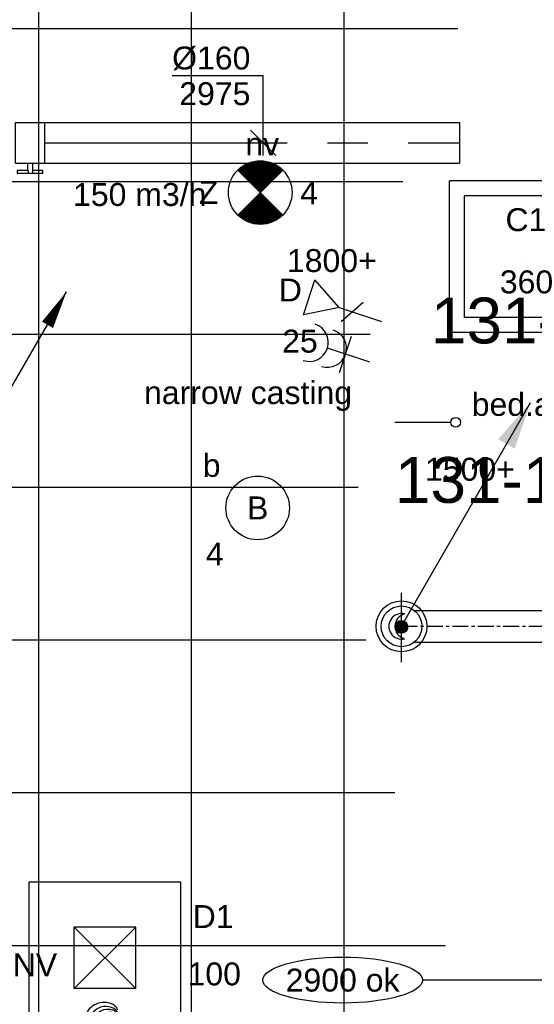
# Model space of a CAD drawing. Extents: x -132501 to 411300, y -42818 to 427495.
# Tile 63 of 256: x 12132 to 14155, y 20482 to 24348. Entities that reach past the tile are written whole.
import ezdxf
from ezdxf.enums import TextEntityAlignment as Align

# ---------------------------------------------------------------- set-up
doc = ezdxf.new("R2010")
doc.units = 0
doc.header["$LTSCALE"] = 50
for name, pattern in [('CENTER', [2, 1.25, -0.25, 0.25, -0.25]), ('CENTER2', [28.575000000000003, 19.05, -3.175, 3.175, -3.175]), ('HIDDEN', [9.524999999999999, 6.35, -3.175]), ('STREEPJES', [0.1, 0.05, -0.05])]:
    doc.linetypes.add(name, pattern=pattern)
doc.layers.get('0').update_dxf_attribs({"linetype": 'CONTINUOUS'})
for name, color, linetype in [('45 Plafond 2D arcering', 7, 'CONTINUOUS'), ('57LB', 6, 'CONTINUOUS'), ('brandmeldserienummers', 1, 'CONTINUOUS'), ('EL6131--_KG', 2, 'CONTINUOUS'), ('EL6222--', 3, 'CONTINUOUS'), ('EL6311--', 3, 'CONTINUOUS'), ('EL6350--', 3, 'CONTINUOUS'), ('EL6441--', 3, 'CONTINUOUS'), ('WL524---', 90, 'CONTINUOUS'), ('WL570---_RETOUR', 112, 'CONTINUOUS'), ('WL570---_RETOUR_HL', 8, 'CONTINUOUS'), ('WL570---_RETOUR_RST', 2, 'CONTINUOUS'), ('WL570---_RETOUR_RST_HL', 1, 'CONTINUOUS'), ('WL570---_TOEVOER', 3, 'CONTINUOUS'), ('WL570---_TOEVOER_RST', 2, 'CONTINUOUS'), ('WL570---_TOEVOER_RST_HL', 1, 'CONTINUOUS'), ('WM570---_RETOUR', 1, 'CONTINUOUS'), ('WM570---_RETOUR_PR', 1, 'CONTINUOUS'), ('WM570---_RETOUR_RST_PR', 1, 'CONTINUOUS'), ('WM570---_TOEVOER', 1, 'CONTINUOUS'), ('WM570---_TOEVOER_PR', 1, 'CONTINUOUS'), ('WM570---_TOEVOER_RST_PR', 1, 'CONTINUOUS')]:
    doc.layers.add(name, color=color, linetype=linetype)
doc.styles.add('BURO-018', font='ARIAL.TTF', dxfattribs={"height": 63})

# ---------------------------------------------------------------- blocks, each defined once
blk = doc.blocks.new('1115B3A')
at = {"color": 0, "linetype": 'Continuous'}
blk.add_circle((0, 0), 2.5, dxfattribs=at)
at = {"color": 0, "linetype": 'Continuous', "style": 'BURO-018'}
for tag, p in [('E_GKAST', (0, 8)), ('E_GROEP', (0, 5)), ('E_SGROEP', (4.5, 5)), ('E_ARMCODE', (0, 0)), ('E_SLET', (4.5, -1))]:
    blk.add_attdef(tag, text='', height=1.8, dxfattribs=at).set_placement(p, align=Align.MIDDLE)
blk = doc.blocks.new('1115C2G')
at = {"color": 0, "linetype": 'Continuous'}
for p, q in [((-4.5, 5.5), (4.5, 5.5)), ((-4.5, 1), (-4.5, 5.5)), ((4.5, 1), (4.5, 5.5)), ((-1.239999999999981, 4.30882250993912), (-1.240000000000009, 4.909999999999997)), ((-0.7599999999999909, 4.110000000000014), (-0.7599999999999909, 4.909999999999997)), ((2, 5.150000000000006), (3.5, 5.150000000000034)), ((2, 1.349999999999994), (2, 5.150000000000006)), ((3.5, 5.150000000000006), (3.5, 1.349999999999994)), ((-2.681177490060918, 4.349999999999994), (-3.52000000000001, 4.349999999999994)), ((-2.879999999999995, 3.870000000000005), (-3.52000000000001, 3.870000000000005)), ((-1.270913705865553, 2.260913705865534), (-2.879999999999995, 3.870000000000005)), ((-1.939999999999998, 3.608822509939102), (-2.681177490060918, 4.349999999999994)), ((-1.239999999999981, 4.30882250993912), (-1.939999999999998, 3.608822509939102)), ((-1.374314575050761, 3.495685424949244), (-0.7599999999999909, 4.110000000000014)), ((-1.232893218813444, 3.354264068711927), (-1.374314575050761, 3.495685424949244)), ((-0.8723044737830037, 3.714852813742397), (-1.232893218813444, 3.354264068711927)), ((-0.6460303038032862, 3.488578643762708), (-1.006619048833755, 3.127989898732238)), ((-0.7052282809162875, 2.82659913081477), (-1.006619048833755, 3.127989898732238)), ((-1.939999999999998, 2.930000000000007), (-2.04000000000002, 2.830000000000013)), ((-2.04000000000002, 2.830000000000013), (-2.04000000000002, 2.343756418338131)), ((-1.713725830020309, 2.703725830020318), (-1.719999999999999, 2.697451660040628)), ((-1.719999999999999, 2.697451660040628), (-1.719999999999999, 2.463756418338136)), ((-1.473756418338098, 2.463756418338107), (-1.719999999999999, 2.463756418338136)), ((-0.9880709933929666, 2.143756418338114), (-1.840000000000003, 2.143756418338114)), ((4.5, 1), (-4.5, 1)), ((2, 1.349999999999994), (3.5, 1.349999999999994))]:
    blk.add_line(p, q, dxfattribs=at)
blk.add_lwpolyline([(1.500000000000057, 3.25, 0, 0.7, 0), (0, 3.25, 0.7, 0.7, 0)], format="xyseb", dxfattribs=at)
blk.add_circle((-0.7599999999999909, 1.75), 0.4, dxfattribs=at)
for centre, radius, start, end in [((-1, 4.909999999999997), 0.2399999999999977, 0, 180), ((-3.52000000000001, 4.110000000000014), 0.2399999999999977, 90, 270), ((-0.7591673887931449, 3.601715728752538), 0.1599999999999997, 315.0000000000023, 134.9999999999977), ((-1.840000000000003, 2.343756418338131), 0.2, 180, 270), ((-0.9880709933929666, 2.543756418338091), 0.3999999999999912, 225.0000000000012, 45)]:
    blk.add_arc(centre, radius, start, end, dxfattribs=at)
at = {"color": 0, "linetype": 'Continuous', "style": 'BURO-018'}
for tag, p in [('E_GKAST', (0, 15.16666666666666)), ('E_GROEP', (0, 12.16666666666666)), ('E_SGROEP', (4.5, 12.16666666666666)), ('E_ARMCODE', (0, 8))]:
    blk.add_attdef(tag, text='', height=1.8, dxfattribs=at).set_placement(p, align=Align.MIDDLE)
blk = doc.blocks.new('E00018')
at = {"color": 0, "linetype": 'Continuous'}
for p, q in [((-1.767766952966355, -1.767766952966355), (1.767766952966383, 1.767766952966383)), ((1.767766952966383, -1.767766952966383), (-1.767766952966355, 1.767766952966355))]:
    blk.add_line(p, q, dxfattribs=at)
at = {"color": 0, "linetype": 'Continuous', "const_width": 2.5}
for points in [[(-0.8838834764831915, 0.8838834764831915, -0.1989123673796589), (0, 1.25, -0.1989123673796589), (0.8838834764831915, 0.8838834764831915, -1)], [(-0.8838834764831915, -0.8838834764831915, 0.1989123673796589), (0, -1.25, 0.1989123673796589), (0.8838834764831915, -0.8838834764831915, 1)]]:
    blk.add_lwpolyline(points, format="xyb", dxfattribs=at)
blk = doc.blocks.new('1115B3A-NO1')
at = {"color": 0, "linetype": 'Continuous'}
blk.add_circle((0, 0), 2.5, dxfattribs=at)
at = {"color": 0, "zscale": 50}
blk.add_blockref('E00018', (0, 0), dxfattribs=at)
at = {"color": 0, "linetype": 'Continuous', "style": 'BURO-018'}
for tag, p in [('E_GKAST', (0, 8)), ('E_GROEP', (0, 5)), ('E_SGROEP', (4.5, 5)), ('E_ARMCODE', (0, 0)), ('E_SLET', (4.5, -1))]:
    blk.add_attdef(tag, text='', height=1.8, dxfattribs=at).set_placement(p, align=Align.MIDDLE)
blk = doc.blocks.new('E00152')
at = {"color": 0, "linetype": 'Continuous'}
for p, q in [((-1.443375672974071, 7), (1.443375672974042, 7)), ((0, 4.5), (-1.443375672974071, 7)), ((0, 4.5), (1.443375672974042, 7)), ((-1, 4), (1, 2.845299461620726)), ((0, 4.5), (0, 1))]:
    blk.add_line(p, q, dxfattribs=at)
at = {"color": 7, "style": 'BURO-018'}
for tag, p in [('E_COMMENT1', (0, 12)), ('E_DCOM1', (0, 9))]:
    blk.add_attdef(tag, text='', height=1.8, dxfattribs=at).set_placement(p, align=Align.MIDDLE)
at = {"color": 0, "style": 'BURO-018'}
blk.add_attdef('E_TEXT1', text='', height=1.8, dxfattribs=at).set_placement((2.5, 6), align=Align.MIDDLE)
at = {"color": 0, "linetype": 'Continuous', "style": 'BURO-018', "flags": 1}
blk.add_attdef('E_MATCODE', text='', height=1.799999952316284, dxfattribs=at).set_placement((0, 0), align=Align.MIDDLE)
blk = doc.blocks.new('111304A')
at = {"color": 0, "linetype": 'Continuous'}
for p, q in [((0, 1), (0, 4.5)), ((-1.5, 3), (1.5, 3))]:
    blk.add_line(p, q, dxfattribs=at)
for centre in [(0, 6), (0, 4.5)]:
    blk.add_arc(centre, 1.5, 180, 0, dxfattribs=at)
at = {"color": 0, "linetype": 'Continuous', "style": 'BURO-018'}
for tag, p in [('E_GKAST', (0, 11.5)), ('E_GROEP', (0, 8.5)), ('E_SGROEP', (4.5, 8.5))]:
    blk.add_attdef(tag, text='', height=1.8, dxfattribs=at).set_placement(p, align=Align.MIDDLE)
at = {"color": 0, "linetype": 'Continuous', "style": 'BURO-018', "flags": 1}
for tag, height, p in [('E_VERMCODE', 1.8, (13, 8.5)), ('E_MATCODE', 1.799999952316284, (0, 0))]:
    blk.add_attdef(tag, text='', height=height, dxfattribs=at).set_placement(p, align=Align.MIDDLE)
blk = doc.blocks.new('CIRC1MM')
at = {"color": 2, "linetype": 'Continuous'}
for p, q in [((-0.5000000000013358, 0), (0.5000000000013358, 0)), ((-0.4898979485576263, 0.09999999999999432), (0.4898979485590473, 0.09999999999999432)), ((-0.4582575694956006, 0.1999999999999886), (0.4582575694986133, 0.1999999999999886)), ((-0.4000000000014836, 0.2999999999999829), (0.3999999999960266, 0.2999999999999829)), ((-0.3000000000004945, 0.4000000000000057), (0.3000000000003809, 0.4000000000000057)), ((-0.4898979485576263, -0.1000000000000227), (0.4898979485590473, -0.1000000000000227)), ((-0.4582575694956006, -0.1999999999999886), (0.4582575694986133, -0.1999999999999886)), ((-0.4000000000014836, -0.3000000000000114), (0.3999999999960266, -0.3000000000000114)), ((-0.3000000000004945, -0.3999999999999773), (0.3000000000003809, -0.3999999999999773))]:
    blk.add_line(p, q, dxfattribs=at)
blk.add_circle((-8.526512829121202e-14, 0), 0.4999999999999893, dxfattribs=at)
blk = doc.blocks.new('*U248')
at = {"color": 0, "ltscale": 10}
for p, q in [((0, 62.5, -2692.000146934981), (-1.349614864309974e-12, -62.50000000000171, -2692.000146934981)), ((23.41346983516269, 62.5, -2692.000146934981), (23.41346983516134, -62.50000000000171, -2692.000146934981)), ((70.24040950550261, 62.50000000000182, -2692.000146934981), (70.24040950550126, -62.49999999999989, -2692.000146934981)), ((117.0673491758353, 62.5, -2692.000146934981), (117.0673491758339, -62.50000000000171, -2692.000146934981)), ((163.8942888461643, 62.5, -2692.000146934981), (163.8942888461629, -62.50000000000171, -2692.000146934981)), ((210.7212285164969, 62.50000000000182, -2692.000146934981), (210.7212285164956, -62.49999999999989, -2692.000146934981)), ((336.8705754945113, -43.45642096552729, -2692.000146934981), (338.5331837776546, -42.84737919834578, -2692.000146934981))]:
    blk.add_line(p, q, dxfattribs=at)
for centre, major_axis, ratio, start_param, end_param in [((369.863163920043, 59.19470905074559, -2692.000146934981), (-39.68456606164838, 48.46028369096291), 0.9051294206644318, 3.282568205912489, 6.142209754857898), ((316.1979646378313, 15.55111360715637, -2692.000146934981), (21.51028947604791, -58.72041522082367), 0.5815523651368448, 0.02434584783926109, 3.117246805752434), ((331.1149289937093, 21.73490175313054, -2692.000146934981), (27.87482048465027, -56.00647160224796), 0.7719399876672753, 0.05316474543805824, 3.088427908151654), ((369.863163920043, 59.19470905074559, -2692.000146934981), (-39.68456606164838, 48.46028369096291), 0.9051294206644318, 6.142209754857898, 6.424160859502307), ((270.385346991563, 3.459650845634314, -2692.000146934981), (11.82672100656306, -61.37082914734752), 0.04037865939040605, 3.141592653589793, 6.283185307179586), ((280.2452029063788, 5.359735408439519, -2692.000146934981), (13.54072531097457, -61.04031596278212), 0.09172244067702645, 0.002561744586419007, 3.144154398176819), ((331.1149289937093, 21.73490175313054, -2692.000146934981), (27.87482048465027, -56.00647160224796), 0.7719399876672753, 6.230020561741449, 6.336350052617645)]:
    blk.add_ellipse(centre, major_axis=major_axis, ratio=ratio, start_param=start_param, end_param=end_param, dxfattribs=at)
at = {"color": 0, "ltscale": 10, "extrusion": (0, 0, -0.9999999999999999)}
blk.add_ellipse((393.5690567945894, 73.10476086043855, -2692.000146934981), major_axis=(-27.87482048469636, 56.00647160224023), ratio=0.7719399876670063, start_param=6.230020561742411, end_param=9.371613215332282, dxfattribs=at)
at = {"color": 0, "ltscale": 10, "extrusion": (0, 0, -1)}
for centre, major_axis, ratio, start_param, end_param in [((323.024610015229, 18.38108140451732, -2692.000146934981), (-23.93416309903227, 57.73565481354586), 0.6776760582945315, 0, 3.141592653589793), ((349.6984810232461, 36.62166816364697, -2692.000146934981), (-46.61065711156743, 41.6376829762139), 0.9440868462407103, 0, 3.141592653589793), ((342.2220527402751, 28.25229671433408, -2692.000146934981), (39.68456606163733, -48.46028369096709), 0.9051294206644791, 3.282568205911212, 6.424160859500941), ((359.41952006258, 47.50373424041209, -2692.000146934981), (-46.61065711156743, 41.6376829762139), 0.9440868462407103, 0, 3.141592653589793), ((252.4326413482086, 0, -2692.000146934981), (5.967253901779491, -62.49988379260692), 0.02019756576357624, 6.281256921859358, 9.42284957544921), ((299.2574293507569, 10.13786810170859, -2692.000146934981), (17.14478566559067, -60.13084820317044), 0.3492458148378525, 3.152609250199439, 6.294201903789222)]:
    blk.add_ellipse(centre, major_axis=major_axis, ratio=ratio, start_param=start_param, end_param=end_param, dxfattribs=at)
at = {"layer": 'WM570---_TOEVOER_PR', "color": 1, "style": 'BURO-018'}
blk.add_attdef('POSNR', text='', height=90, dxfattribs=at).set_placement((0, 0), align=Align.MIDDLE)
blk = doc.blocks.new('*U279')
at = {"layer": 'WM570---_TOEVOER', "color": 0, "ltscale": 10}
for p, q in [((-49.99999999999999, -49.99999999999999), (49.99999999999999, 49.99999999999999)), ((50, -6.123233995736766e-15), (-545.0686967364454, 6.675166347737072e-14))]:
    blk.add_line(p, q, dxfattribs=at)
blk.add_ellipse((-858.7794743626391, 6.062842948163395e-14), major_axis=(-313.7107776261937, 0), ratio=0.2868884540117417, dxfattribs=at)
at = {"layer": 'WM570---_TOEVOER', "color": 0, "style": 'BURO-018'}
blk.add_text('2900 ok', height=90, dxfattribs=at).set_placement((-1082.490251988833, -44.99999999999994))
blk = doc.blocks.new('*U292')
at = {"color": 0, "ltscale": 10}
for p, q in [((0, 80, -2975), (1630.97833008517, 80, -2975)), ((1630.97833008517, 80, -2975), (1630.97833008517, -80, -2975)), ((0, -80, -2975), (1630.97833008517, -80, -2975))]:
    blk.add_line(p, q, dxfattribs=at)
at = {"layer": 'WL570---_RETOUR_HL', "linetype": 'CENTER2'}
blk.add_line((0, 0, -2975), (1630.97833008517, 0, -2975), dxfattribs=at)
at = {"layer": 'WM570---_RETOUR_PR', "color": 1, "style": 'BURO-018'}
blk.add_attdef('POSNR', text='', height=90, dxfattribs=at).set_placement((0, 0), align=Align.MIDDLE)
blk = doc.blocks.new('*U293')
at = {"layer": 'WM570---_RETOUR', "color": 0, "ltscale": 10}
for p, q in [((0, 262.9444813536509), (-357.5716234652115, 262.9444813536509)), ((0, -50), (0, 262.9444813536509)), ((50.03263564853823, -50), (-50.03263564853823, 50))]:
    blk.add_line(p, q, dxfattribs=at)
at = {"layer": 'WM570---_RETOUR', "color": 0, "style": 'BURO-018'}
for s, p in [('%%c160', (-357.5716234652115, 287.9444813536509)), ('2975', (-329.699863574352, 147.9444813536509))]:
    blk.add_text(s, height=90, dxfattribs=at).set_placement(p)
blk = doc.blocks.new('*U294')
at = {"color": 2, "ltscale": 10}
for p, q in [((-57.25, 80, -2975), (57.25, 80, -2975)), ((-57.25, -80, -2975), (-57.25, 80, -2975)), ((57.25, 80, -2975), (57.25, -80, -2975)), ((-57.25, -80, -2975), (-9.54166666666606, -80, -2975)), ((-50.24662103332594, -109.3333333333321, -2975), (-50.24662103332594, -120.0000000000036, -2975)), ((-48.913287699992, -109.3333333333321, -2975), (-50.24662103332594, -109.3333333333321, -2975)), ((-7.515583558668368, -109.3333333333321, -2975), (-48.913287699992, -109.3333333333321, -2975)), ((-48.913287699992, -120, -2975), (-48.913287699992, -109.3333333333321, -2975)), ((-9.54166666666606, -80, -2975), (-9.54166666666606, -109.3333333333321, -2975)), ((-7.515583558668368, -109.3333333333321, -2975), (-7.515583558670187, -120, -2975)), ((9.54166666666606, -80, -2975), (9.54166666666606, -120, -2975)), ((9.54166666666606, -80, -2975), (57.25, -80, -2975)), ((50.24662103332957, -109.3333333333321, -2975), (9.54166666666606, -109.3333333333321, -2975)), ((50.24662103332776, -120, -2975), (50.24662103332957, -109.3333333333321, -2975)), ((-50.24662103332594, -120.0000000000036, -2975), (-48.913287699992, -120, -2975)), ((-7.515583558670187, -120, -2975), (-48.913287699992, -120, -2975)), ((9.54166666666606, -120, -2975), (-7.515583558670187, -120, -2975)), ((50.24662103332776, -120, -2975), (9.54166666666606, -120, -2975))]:
    blk.add_line(p, q, dxfattribs=at)
blk.add_spline([(-9.492711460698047, -79.9941758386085, -2975), (-9.34634818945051, -79.97693931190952, -2975), (-9.104078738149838, -79.9489890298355, -2975), (-8.768389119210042, -79.91145878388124, -2975), (-8.34272396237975, -79.86587281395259, -2975), (-7.831451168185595, -79.81408537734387, -2975), (-7.239817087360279, -79.75820677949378, -2975), (-6.573892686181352, -79.70051858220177, -2975), (-5.840511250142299, -79.6433811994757, -2975), (-5.047198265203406, -79.58913749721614, -2975), (-4.202094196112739, -79.5400162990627, -2975), (-3.313870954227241, -79.49803983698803, -2975), (-2.391642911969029, -79.46493914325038, -2975), (-1.444873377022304, -79.44208114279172, -2975), (-0.4832774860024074, -79.43041076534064, -2975), (0.4832774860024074, -79.43041076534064, -2975), (1.444873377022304, -79.44208114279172, -2975), (2.391642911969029, -79.46493914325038, -2975), (3.313870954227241, -79.49803983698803, -2975), (4.202094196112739, -79.5400162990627, -2975), (5.047198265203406, -79.58913749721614, -2975), (5.840511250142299, -79.6433811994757, -2975), (6.573892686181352, -79.70051858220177, -2975), (7.239817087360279, -79.75820677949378, -2975), (7.831451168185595, -79.81408537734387, -2975), (8.34272396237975, -79.86587281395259, -2975), (8.768389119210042, -79.91145878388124, -2975), (9.104078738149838, -79.9489890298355, -2975), (9.34634818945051, -79.97693931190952, -2975), (9.492711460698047, -79.9941758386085, -2975), (9.54166666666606, -80, -2975)], degree=3, dxfattribs=at)
at = {"layer": 'WL570---_RETOUR', "color": 1, "style": 'BURO-018'}
blk.add_attdef('I', text='', height=90, dxfattribs=at).set_placement((0, 0), align=Align.MIDDLE)
at = {"layer": 'WM570---_RETOUR_PR', "color": 1, "style": 'BURO-018'}
blk.add_attdef('POSNR', text='', height=90, dxfattribs=at).set_placement((0, 0), align=Align.MIDDLE)
blk = doc.blocks.new('*U379')
at = {"color": 0, "ltscale": 10}
for p, q in [((297.5, 297.5, -2520), (-297.5, 297.5, -2520)), ((-297.5, -297.5, -2520), (-297.5, 297.5, -2520)), ((297.5, -297.5, -2520), (297.5, 297.5, -2520)), ((121, 121, -2520), (-121, 121, -2520)), ((-121, -121, -2520), (-121, 121, -2520)), ((121, -121, -2520), (-121, 121, -2520)), ((-121, -121, -2520), (121, 121, -2520)), ((121, -121, -2520), (121, 121, -2520)), ((121, -121, -2520), (-121, -121, -2520)), ((-43.00003746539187, -297.5, -2520), (-297.5, -297.5, -2520)), ((297.5, -297.5, -2520), (92.06670869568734, -297.5, -2520))]:
    blk.add_line(p, q, dxfattribs=at)
at = {"color": 8, "linetype": 'STREEPJES', "ltscale": 10}
blk.add_line((92.06670869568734, -297.5, -2520), (-43.00003746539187, -297.5, -2520), dxfattribs=at)
at = {"layer": 'WL570---_TOEVOER_RST_HL', "linetype": 'CENTER2'}
blk.add_circle((0, 0, -2520), 0.075, dxfattribs=at)
at = {"layer": 'WL570---_TOEVOER_RST', "color": 1, "style": 'BURO-018'}
for tag in ['MC', 'Q']:
    blk.add_attdef(tag, text='', height=90, dxfattribs=at).set_placement((0, 0), align=Align.MIDDLE)
at = {"layer": 'WM570---_TOEVOER_RST_PR', "color": 1, "style": 'BURO-018'}
blk.add_attdef('POSNR', text='', height=90, dxfattribs=at).set_placement((0, 0), align=Align.MIDDLE)
blk = doc.blocks.new('*U381')
at = {"color": 0, "ltscale": 10}
for p, q in [((297.5, 297.5, -2562.5), (-297.5, 297.5, -2562.5)), ((-297.5, -297.5, -2562.5), (-297.5, 297.5, -2562.5)), ((297.5, -297.5, -2562.5), (297.5, 297.5, -2562.5)), ((238.5, 238.5, -2562.5), (-238.5, 238.5, -2562.5)), ((-238.5, -238.5, -2562.5), (-238.5, 238.5, -2562.5)), ((238.5, -238.5, -2562.5), (238.5, 238.5, -2562.5)), ((238.5, -238.5, -2562.5), (-238.5, -238.5, -2562.5)), ((297.5, -297.5, -2562.5), (-297.5, -297.5, -2562.5))]:
    blk.add_line(p, q, dxfattribs=at)
at = {"layer": 'WL570---_RETOUR_RST_HL', "linetype": 'CENTER2'}
blk.add_circle((0, 0, -2562.5), 0.075, dxfattribs=at)
at = {"layer": 'WL570---_RETOUR_RST', "color": 1, "style": 'BURO-018'}
for tag in ['MC', 'Q']:
    blk.add_attdef(tag, text='', height=90, dxfattribs=at).set_placement((0, 0), align=Align.MIDDLE)
at = {"layer": 'WM570---_RETOUR_RST_PR', "color": 1, "style": 'BURO-018'}
blk.add_attdef('POSNR', text='', height=90, dxfattribs=at).set_placement((0, 0), align=Align.MIDDLE)
blk = doc.blocks.new('GAFGHYHY')
at = {"layer": '45 Plafond 2D arcering', "linetype": 'Continuous'}
h = blk.add_hatch(dxfattribs=at)
h.set_pattern_fill('RASTER_600_0002', color=8, style=0, pattern_type=2)
h.set_pattern_definition([(0, (329606.6039655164, 263113.0164054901), (0, 600), []), (90, (329606.6039655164, 263113.0164054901), (-600, 0), [])])
h.paths.add_polyline_path([(314958.4484486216, 262579.1641033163), (311651.3856012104, 262579.1641033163), (311651.3856012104, 260865.8213427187), (318334.3856012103, 260865.8213427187), (318334.3856012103, 255497.548901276), (322319.3858894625, 254963.888382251), (325862.8856012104, 254725.6584581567), (325862.8856012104, 257249.2687077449), (333290.8856012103, 257249.2687077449), (333290.8856012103, 254942.5259475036), (336798.324696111, 255489.678399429), (340391.3464691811, 256042.0766862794), (347581.1320038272, 257147.4485607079), (347540.0042540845, 258187.0408377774), (344346.2374735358, 258187.0408377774), (344274.0276694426, 258060.1071111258, -0.2927741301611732), (338835.1502440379, 268360.9548132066), (333245.8043765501, 267502.245652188), (329585.4417988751, 267292.1290713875), (328865.1988823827, 267293.5379741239, 0.01313377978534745), (328865.6683573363, 267533.5375149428), (329496.8869935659, 267532.3027569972), (329497.1041820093, 270676.7641032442), (328743.0875005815, 270676.7641032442), (328743.0875005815, 270841.7641032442), (329497.1055634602, 270841.7641032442), (329497.1055634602, 272301.7641032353), (326028.5856012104, 272301.7641032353), (326028.5856012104, 270841.7641032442), (326783.0875005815, 270841.7641032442), (326783.0875005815, 270676.7641032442), (326008.5856012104, 270676.7641032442), (315530.2996312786, 270676.7641032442, -0.06356526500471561), (316101.1455684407, 268525.0756693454), (316090.0725138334, 268527.2530816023, -0.003566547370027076), (316103.7128682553, 268406.4108793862), (316579.7973396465, 268479.8951624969), (316533.0012536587, 268710.3932426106), (316693.973066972, 268745.3050008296, -0.1356799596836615), (316433.9819192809, 263929.0466205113), (316277.9569696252, 263980.9998569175), (316414.7757330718, 264431.9906666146), (314732.6044793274, 264431.9906666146, 0.01816797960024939)], flags=0)
h.paths.add_polyline_path([(325877.1581249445, 261732.8260382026, -51.8167411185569), (326135.6591064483, 261974.1158924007), (326121.4581252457, 261988.1989365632), (325864.0853531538, 261747.9621750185)], flags=0)
h.paths.add_polyline_path([(329466.0667907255, 263438.9307410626, -0.9999999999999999), (335716.0667907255, 263438.9307410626, -0.9999999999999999)], flags=0)
h.paths.add_polyline_path([(339101.6930176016, 258177.7519564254, -0.9999999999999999), (333851.6930176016, 258177.7519564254, -0.9999999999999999)], flags=0)

msp = doc.modelspace()

# ---------------------------------------------------------------- hatches: boundary and pattern name
at = {"layer": 'WL570---_RETOUR_RST'}
msp.add_hatch(color=256, dxfattribs=at).paths.add_polyline_path([(14139.13910626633, 22844.98571366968), (14077.7392769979, 22663.66147925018), (14012.8076245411, 22701.14978718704)])

# ---------------------------------------------------------------- linework, layer by layer
at = {"layer": '57LB', "color": 1, "linetype": 'HIDDEN'}
msp.add_line((13632.75767868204, 21826.24253990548), (13632.75767868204, 22097.99632766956), dxfattribs=at)
at = {"layer": '57LB', "color": 1, "linetype": 'CENTER'}
msp.add_line((13632.75767868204, 21966.54931128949), (20152.30568997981, 21966.54931128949), dxfattribs=at)
at = {"layer": '57LB', "color": 1, "linetype": 'Continuous'}
msp.add_circle((13632.75767868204, 21966.38990095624), 100, dxfattribs=at)
at = {"layer": '57LB', "color": 3, "linetype": 'Continuous'}
msp.add_circle((13632.75767868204, 21966.38990095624), 80, dxfattribs=at)
at = {"layer": '57LB', "color": 2, "linetype": 'Continuous'}
for centre, start, end in [((13632.75767868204, 21966.38990095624), 76.01568167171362, 283.9843183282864), ((13656.9233106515, 21966.38990095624), 103.9843183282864, 256.0156816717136)]:
    msp.add_arc(centre, 50, start, end, dxfattribs=at)
at = {"layer": 'EL6131--_KG'}
msp.add_line((12067.20266563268, 22848.77623896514), (12316.29670860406, 23280.21977725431), dxfattribs=at)
msp.add_lwpolyline([(12316.29670860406, 23280.21977725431, 0, 50, 0), (12241.29670860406, 23150.31596668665, 50, 50, 0)], format="xyseb", dxfattribs=at)
at = {"layer": 'EL6222--'}
msp.add_line((13606.5239746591, 22767.66512303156), (13827.80950560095, 22767.66512303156), dxfattribs=at)
msp.add_circle((13845.48180253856, 22767.71332356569), 19.1744541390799, dxfattribs=at)
at = {"layer": 'WL570---_RETOUR'}
for p, q in [((13682.49497149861, 22029.04931128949), (19987.16551226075, 22029.04931128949)), ((13682.89400164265, 21904.04931128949), (19987.16551226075, 21904.04931128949))]:
    msp.add_line(p, q, dxfattribs=at)
at = {"layer": 'WL570---_RETOUR_RST'}
msp.add_line((13632.13909701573, 21966.8359595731), (14139.13910626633, 22844.98571366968), dxfattribs=at)

# ---------------------------------------------------------------- block references
at = {"layer": '57LB', "linetype": 'Continuous', "xscale": 50, "yscale": 50, "zscale": 50}
msp.add_blockref('CIRC1MM', (13632.38715878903, 21964.31494957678), dxfattribs=at)
at = {"layer": 'EL6222--'}
ref = msp.add_blockref('111304A', (13555.04838545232, 22988.11322256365), dxfattribs=dict(at, xscale=50.00000000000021, yscale=50.00000000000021, zscale=50.00000000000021, rotation=71.8559112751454))
ref.add_attrib('E_GROEP', '25', dxfattribs={"layer": '0', "color": 1, "linetype": 'Continuous', "height": 89.99999999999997, "style": 'BURO-018'}).set_placement((13233.50759201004, 23086.22935303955), align=Align.MIDDLE)
at = {"layer": 'EL6311--'}
ref = msp.add_blockref('1115B3A', (13067.39124661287, 22431.28843348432), dxfattribs=dict(at, xscale=50.00000000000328, yscale=50.00000000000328, zscale=50, rotation=181.9948371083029))
ref.add_attrib('E_ARMCODE', 'B', dxfattribs={"layer": '0', "color": 1, "linetype": 'Continuous', "height": 90, "style": 'BURO-018'}).set_placement((13067.39124661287, 22431.28843348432), align=Align.MIDDLE)
ref.add_attrib('E_SLET', 'b', dxfattribs={"layer": '0', "color": 1, "linetype": 'Continuous', "height": 90, "style": 'BURO-018'}).set_placement((12886.40564991, 22600.09072548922), align=Align.MIDDLE)
ref.add_attrib('E_GROEP', '4', dxfattribs={"layer": '0', "color": 1, "linetype": 'Continuous', "height": 90, "style": 'BURO-018'}).set_placement((12898.58895460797, 22250.30283678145), align=Align.MIDDLE)
at = {"layer": 'EL6350--'}
ref = msp.add_blockref('1115B3A-NO1', (13077.6548448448, 23669.77375397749), dxfattribs=dict(at, xscale=50, yscale=50, zscale=50))
ref.add_attrib('E_ARMCODE', 'Z', dxfattribs={"layer": '0', "color": 1, "linetype": 'Continuous', "height": 90, "style": 'BURO-018'}).set_placement((12874.87651181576, 23669.77375397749), align=Align.MIDDLE)
ref.add_attrib('E_SLET', 'nv', dxfattribs={"layer": '0', "color": 1, "linetype": 'Continuous', "height": 90, "style": 'BURO-018'}).set_placement((13085.33062208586, 23860.40247103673), align=Align.MIDDLE)
ref.add_attrib('E_GROEP', '4', dxfattribs={"layer": '0', "color": 1, "linetype": 'Continuous', "height": 90, "style": 'BURO-018'}).set_placement((13269.7482757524, 23668.09457202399), align=Align.MIDDLE)
ref = msp.add_blockref('1115C2G', (11867.103104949, 20787.06039501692), dxfattribs=dict(at, xscale=50, yscale=50, zscale=50, rotation=180))
ref.add_attrib('E_ARMCODE', 'NV', dxfattribs={"layer": '0', "color": 1, "linetype": 'Continuous', "height": 90, "style": 'BURO-018'}).set_placement((12192.103104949, 20637.06039501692), align=Align.MIDDLE)
ref.add_attrib('E_GROEP', '4', dxfattribs={"layer": '0', "color": 1, "linetype": 'Continuous', "height": 90, "style": 'BURO-018'}).set_placement((11666.63687741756, 20836.25674857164), align=Align.MIDDLE)
at = {"layer": 'EL6441--'}
ref = msp.add_blockref('E00152', (13601.67121161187, 23147.0486058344), dxfattribs=dict(at, xscale=49.99999999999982, yscale=49.99999999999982, zscale=49.99999999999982, rotation=71.49933018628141))
ref.add_attrib('E_TEXT1', 'D', dxfattribs={"layer": '0', "color": 1, "height": 89.99999999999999, "style": 'BURO-018'}).set_placement((13195.80525031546, 23286.90039362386), align=Align.MIDDLE)
at = {"layer": 'WL524---'}
msp.add_blockref('GAFGHYHY', (-304837.0444749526, -242743.8149120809), dxfattribs=at)
at = {"layer": 'WL570---_RETOUR'}
for name, p in [('*U294', (12172.93425564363, 23864.98027316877, 2975)), ('*U292', (12230.18425564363, 23864.98027316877, 2975))]:
    msp.add_blockref(name, p, dxfattribs=at)
at = {"layer": 'WL570---_RETOUR_RST'}
ref = msp.add_blockref('*U381', (14118.84316341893, 23417.69774624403, 2562.5), dxfattribs=at)
ref.add_attrib('Q', '360', dxfattribs={"color": 1, "height": 90, "style": 'BURO-018'}).set_placement((14123.84244520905, 23318.92938484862), align=Align.MIDDLE)
ref.add_attrib('MC', 'C1', dxfattribs={"color": 1, "height": 90, "style": 'BURO-018'}).set_placement((14121.69034588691, 23563.25482303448), align=Align.MIDDLE)
at = {"layer": 'WL570---_TOEVOER', "rotation": 78.60754706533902}
msp.add_blockref('*U248', (12451.05031255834, 20041.50371745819, 2692.000146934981), dxfattribs=at)
at = {"layer": 'WL570---_TOEVOER_RST'}
ref = msp.add_blockref('*U379', (12467.41633496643, 20664.64252628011, 2520), dxfattribs=at)
ref.add_attrib('Q', '100', dxfattribs={"color": 1, "height": 90, "style": 'BURO-018'}).set_placement((12896.76656735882, 20601.58986662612), align=Align.MIDDLE)
ref.add_attrib('MC', 'D1', dxfattribs={"color": 1, "height": 90, "style": 'BURO-018'}).set_placement((12892.25118872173, 20826.77021688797), align=Align.MIDDLE)
at = {"layer": 'WM570---_RETOUR'}
msp.add_blockref('*U293', (13088.88683941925, 23864.98027316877, 2975), dxfattribs=at)
at = {"layer": 'WM570---_TOEVOER'}
msp.add_blockref('*U279', (14259.97955106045, 20577.19934176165, 3000), dxfattribs=at)

# ---------------------------------------------------------------- texts
at = {"layer": 'brandmeldserienummers', "color": 1, "style": 'BURO-018'}
for s, p in [('131-18-40-1', (13748.00878762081, 23077.26455792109)), ('131-19-40-2', (13606.50244155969, 22451.26781232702))]:
    msp.add_text(s, height=180, dxfattribs=at).set_placement(p)
at = {"layer": 'EL6222--', "color": 1, "style": 'BURO-018'}
for s, p in [('1800+', (13182.34865517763, 23357.56556204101)), ('narrow casting', (12620.80566813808, 22839.12207642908)), ('bed.airco', (13908.59114537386, 22792.87010261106)), ('1500+', (13725.08842724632, 22538.23775268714))]:
    msp.add_text(s, height=90, dxfattribs=at).set_placement(p)
at = {"layer": 'WM570---_TOEVOER', "style": 'BURO-018'}
msp.add_text('150 m3/h', height=90, dxfattribs=at).set_placement((12341.73894556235, 23616.99446718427))

doc.saveas('drawing.dxf')
